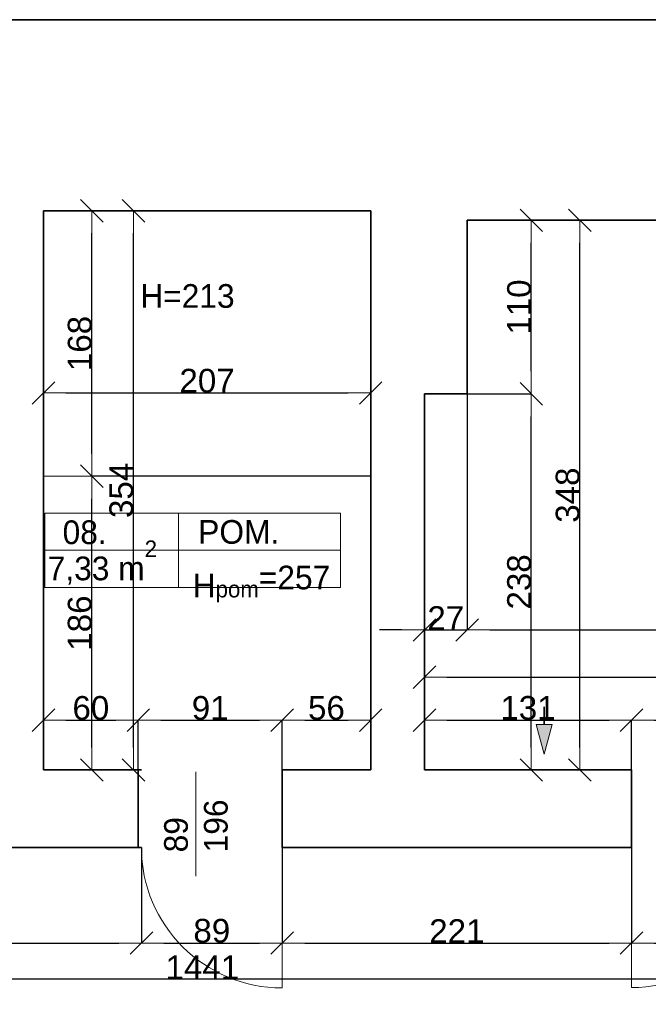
# Model space of a CAD drawing. Header units: metres. Extents: x 7506757 to 756746378, y 5735207 to 582114514.
# Tile 98 of 256: x 7697415 to 7701391, y 5803814 to 5810047. Entities that reach past the tile are written whole.
import ezdxf

# ---------------------------------------------------------------- set-up
doc = ezdxf.new("R2010")
doc.units = ezdxf.units.M
doc.header["$MEASUREMENT"] = 0
doc.header["$PDMODE"] = 2
doc.layers.get('0').update_dxf_attribs({"color": 250, "linetype": 'CONTINUOUS', "lineweight": 100, "plot": 0})
doc.layers.get('Defpoints').update_dxf_attribs({"linetype": 'CONTINUOUS'})
for name, color, linetype, lineweight in [('2D - Ogolne46', 7, 'CONTINUOUS', 18), ('7 - linia widok1', 7, 'CONTINUOUS', 13), ('ELEKTRYKA141', 7, 'CONTINUOUS', 0), ('M_OCIANA1', 7, 'CONTINUOUS', 13), ('M_OCIANA6', 5, 'CONTINUOUS', 35), ('M_OPISY141', 7, 'CONTINUOUS', 0), ('opis1', 7, 'CONTINUOUS', 13)]:
    doc.layers.add(name, color=color, linetype=linetype, lineweight=lineweight)
doc.layers.add('M_OCIANA', color=7, linetype='CONTINUOUS')
doc.layers.add('PWYMIAR', color=7, linetype='CONTINUOUS')
doc.styles.add('GENERATED_STYLE_1', font='arial.ttf')
doc.styles.add('GENERATED_STYLE_2', font='txt')
doc.dimstyles.new('GENERATED_STYLE__1', dxfattribs={"dimtxt": 150, "dimasz": 142.5, "dimexe": 0.18, "dimexo": 0, "dimgap": 0.09, "dimtad": 1, "dimdec": 0, "dimlfac": 0.1, "dimzin": 0, "dimdsep": 46, "dimtxsty": 'GENERATED_STYLE_1', "dimblk": 'ARROWHEAD_6', "dimblk1": 'ARROWHEAD_6', "dimblk2": 'ARROWHEAD_6', "dimcen": 0.09, "dimclrd": 251, "dimclre": 251, "dimclrt": 7, "dimazin": 0, "dimtfac": 1, "dimtdec": 4, "dimtmove": 0, "dimatfit": 3, "dimfxl": 0, "dimtolj": 1, "dimtzin": 0, "dimarcsym": 0})
doc.dimstyles.new('GENERATED_STYLE__2', dxfattribs={"dimtxt": 150, "dimasz": 142.5, "dimexe": 0.18, "dimexo": 0, "dimgap": 0.09, "dimtad": 1, "dimtih": 1, "dimtoh": 1, "dimdec": 0, "dimlfac": 0.1, "dimzin": 0, "dimdsep": 46, "dimtxsty": 'GENERATED_STYLE_1', "dimblk": 'ARROWHEAD_6', "dimblk1": 'ARROWHEAD_6', "dimblk2": 'ARROWHEAD_6', "dimcen": 0.09, "dimclrd": 251, "dimclre": 251, "dimclrt": 7, "dimazin": 0, "dimtfac": 1, "dimtdec": 4, "dimtmove": 0, "dimatfit": 3, "dimfxl": 0, "dimtolj": 1, "dimtzin": 0, "dimarcsym": 0})
doc.dimstyles.new('GENERATED_STYLE__3', dxfattribs={"dimtxt": 150, "dimasz": 142.5, "dimexe": 0.18, "dimexo": 0, "dimgap": 0.09, "dimtad": 1, "dimdec": 0, "dimlfac": 0.1, "dimzin": 0, "dimdsep": 46, "dimtxsty": 'GENERATED_STYLE_1', "dimblk": 'ARROWHEAD_6', "dimblk1": 'ARROWHEAD_6', "dimblk2": 'ARROWHEAD_6', "dimcen": 0.09, "dimclrd": 251, "dimclre": 251, "dimclrt": 7, "dimazin": 0, "dimtfac": 1, "dimtdec": 4, "dimtmove": 2, "dimatfit": 3, "dimfxl": 0, "dimtolj": 1, "dimtzin": 0, "dimarcsym": 0})
doc.dimstyles.new('GENERATED_STYLE__4', dxfattribs={"dimtxt": 150, "dimasz": 142.5, "dimexe": 0.18, "dimexo": 0, "dimgap": 0.09, "dimtad": 1, "dimtih": 1, "dimtoh": 1, "dimdec": 0, "dimlfac": 0.1, "dimzin": 0, "dimdsep": 46, "dimtxsty": 'GENERATED_STYLE_1', "dimblk": 'ARROWHEAD_6', "dimblk1": 'ARROWHEAD_6', "dimblk2": 'ARROWHEAD_6', "dimcen": 0.09, "dimclrd": 251, "dimclre": 251, "dimclrt": 7, "dimazin": 0, "dimtfac": 1, "dimtdec": 4, "dimtmove": 2, "dimatfit": 3, "dimfxl": 0, "dimtolj": 1, "dimtzin": 0, "dimarcsym": 0})

# ---------------------------------------------------------------- blocks, each defined once
blk = doc.blocks.new('Linia_22', base_point=(603552.2, 254718.8))
at = {"layer": 'M_OCIANA1', "linetype": 'Continuous'}
blk.add_hatch(color=256, dxfattribs=at).paths.add_polyline_path([(603552.2, 254419.2), (603502.2, 254605.8), (603602.2, 254605.8)], flags=0)
for p, q in [((603552.2, 254419.2), (603502.2, 254605.8)), ((603502.2, 254605.8), (603602.2, 254605.8)), ((603552.2, 254419.2), (603602.2, 254605.8))]:
    blk.add_line(p, q, dxfattribs=at)
at = {"layer": 'M_OCIANA6', "linetype": 'Continuous'}
blk.add_line((603552.2, 254718.8), (603552.2, 254605.8), dxfattribs=at)
blk = doc.blocks.new('ARROWHEAD_6')
at = {"color": 0, "linetype": 'Continuous', "lineweight": 0}
for p, q in [((-0.5, -0.5), (0.5, 0.5)), ((0, 0), (-1, 0))]:
    blk.add_line(p, q, dxfattribs=at)
blk = doc.blocks.new('*D5598')
at = {"layer": 'Defpoints', "color": 0, "linetype": 'Continuous', "transparency": 16777216}
for p in [(7699634.6, 5807684.4), (7697564.6, 5805297.5), (7699634.6, 5805297.5)]:
    blk.add_point(p, dxfattribs=at)
at = {"layer": 'PWYMIAR', "color": 251, "linetype": 'Continuous', "lineweight": -2, "transparency": 16777216}
for p, q in [((7697564.6, 5805297.5), (7697564.6, 5807684.6)), ((7697707.1, 5807684.4), (7699492.1, 5807684.4)), ((7699634.6, 5805297.5), (7699634.6, 5807684.6))]:
    blk.add_line(p, q, dxfattribs=at)
at = {"layer": 'PWYMIAR', "color": 251, "linetype": 'Continuous', "lineweight": -2, "transparency": 16777216, "xscale": 142.5, "yscale": 142.5, "zscale": 142.5, "rotation": 180}
blk.add_blockref('ARROWHEAD_6', (7697564.6, 5807684.4), dxfattribs=at)
at = {"layer": 'PWYMIAR', "color": 251, "linetype": 'Continuous', "lineweight": -2, "transparency": 16777216, "xscale": 142.5, "yscale": 142.5, "zscale": 142.5}
blk.add_blockref('ARROWHEAD_6', (7699634.6, 5807684.4), dxfattribs=at)
at = {"layer": 'PWYMIAR', "color": 7, "linetype": 'Continuous', "lineweight": 13, "transparency": 16777216, "insert": (7698599.6, 5807761.1), "char_height": 150, "attachment_point": 5, "style": 'GENERATED_STYLE_1'}
blk.add_mtext('\\A1;207', dxfattribs=at)
blk = doc.blocks.new('*D5599')
at = {"layer": 'Defpoints', "color": 0, "linetype": 'Continuous', "transparency": 16777216}
for p in [(7697871.3, 5807157.5), (7699634.6, 5807157.5), (7697564.6, 5805297.5)]:
    blk.add_point(p, dxfattribs=at)
at = {"layer": 'PWYMIAR', "color": 251, "linetype": 'Continuous', "lineweight": -2, "transparency": 16777216}
for p, q in [((7699634.6, 5807157.5), (7697871.2, 5807157.5)), ((7697871.3, 5805440), (7697871.3, 5807015)), ((7697564.6, 5805297.5), (7697871.5, 5805297.5))]:
    blk.add_line(p, q, dxfattribs=at)
at = {"layer": 'PWYMIAR', "color": 251, "linetype": 'Continuous', "lineweight": -2, "transparency": 16777216, "xscale": 142.5, "yscale": 142.5, "zscale": 142.5}
for p, rotation in [((7697871.3, 5807157.5), 90), ((7697871.3, 5805297.5), 270)]:
    blk.add_blockref('ARROWHEAD_6', p, dxfattribs=dict(at, rotation=rotation))
at = {"layer": 'PWYMIAR', "color": 7, "linetype": 'Continuous', "lineweight": 13, "transparency": 16777216, "insert": (7697794.7, 5806227.5), "char_height": 150, "attachment_point": 5, "rotation": 90, "style": 'GENERATED_STYLE_1'}
blk.add_mtext('\\A1;186', dxfattribs=at)
blk = doc.blocks.new('*D5600')
at = {"layer": 'Defpoints', "color": 0, "linetype": 'Continuous', "transparency": 16777216}
for p in [(7697564.6, 5808837.5), (7697871.3, 5808837.5), (7699634.6, 5807157.5)]:
    blk.add_point(p, dxfattribs=at)
at = {"layer": 'PWYMIAR', "color": 251, "linetype": 'Continuous', "lineweight": -2, "transparency": 16777216}
for p, q in [((7697564.6, 5808837.5), (7697871.5, 5808837.5)), ((7697871.3, 5807300), (7697871.3, 5808695)), ((7699634.6, 5807157.5), (7697871.2, 5807157.5))]:
    blk.add_line(p, q, dxfattribs=at)
at = {"layer": 'PWYMIAR', "color": 251, "linetype": 'Continuous', "lineweight": -2, "transparency": 16777216, "xscale": 142.5, "yscale": 142.5, "zscale": 142.5}
for p, rotation in [((7697871.3, 5808837.5), 90), ((7697871.3, 5807157.5), 270)]:
    blk.add_blockref('ARROWHEAD_6', p, dxfattribs=dict(at, rotation=rotation))
at = {"layer": 'PWYMIAR', "color": 7, "linetype": 'Continuous', "lineweight": 13, "transparency": 16777216, "insert": (7697794.7, 5807997.5), "char_height": 150, "attachment_point": 5, "rotation": 90, "style": 'GENERATED_STYLE_1'}
blk.add_mtext('\\A1;168', dxfattribs=at)
blk = doc.blocks.new('*D5601')
at = {"layer": 'Defpoints', "color": 0, "linetype": 'Continuous', "transparency": 16777216}
for p in [(7698164.6, 5805612.9), (7697564.6, 5805297.5), (7698164.6, 5805297.5)]:
    blk.add_point(p, dxfattribs=at)
at = {"layer": 'PWYMIAR', "color": 251, "linetype": 'Continuous', "lineweight": -2, "transparency": 16777216}
for p, q in [((7697564.6, 5805297.5), (7697564.6, 5805613)), ((7697707.1, 5805612.9), (7698022.1, 5805612.9)), ((7698164.6, 5805297.5), (7698164.6, 5805613))]:
    blk.add_line(p, q, dxfattribs=at)
at = {"layer": 'PWYMIAR', "color": 251, "linetype": 'Continuous', "lineweight": -2, "transparency": 16777216, "xscale": 142.5, "yscale": 142.5, "zscale": 142.5, "rotation": 180}
blk.add_blockref('ARROWHEAD_6', (7697564.6, 5805612.9), dxfattribs=at)
at = {"layer": 'PWYMIAR', "color": 251, "linetype": 'Continuous', "lineweight": -2, "transparency": 16777216, "xscale": 142.5, "yscale": 142.5, "zscale": 142.5}
blk.add_blockref('ARROWHEAD_6', (7698164.6, 5805612.9), dxfattribs=at)
at = {"layer": 'PWYMIAR', "color": 7, "linetype": 'Continuous', "lineweight": 13, "transparency": 16777216, "insert": (7697864.6, 5805689.5), "char_height": 150, "attachment_point": 5, "style": 'GENERATED_STYLE_1'}
blk.add_mtext('\\A1;60', dxfattribs=at)
blk = doc.blocks.new('*D5602')
at = {"layer": 'Defpoints', "color": 0, "linetype": 'Continuous', "transparency": 16777216}
for p in [(7699074.6, 5805612.9), (7698164.6, 5805297.5), (7699074.6, 5805297.5)]:
    blk.add_point(p, dxfattribs=at)
at = {"layer": 'PWYMIAR', "color": 251, "linetype": 'Continuous', "lineweight": -2, "transparency": 16777216}
for p, q in [((7698164.6, 5805297.5), (7698164.6, 5805613)), ((7698307.1, 5805612.9), (7698932.1, 5805612.9)), ((7699074.6, 5805297.5), (7699074.6, 5805613))]:
    blk.add_line(p, q, dxfattribs=at)
at = {"layer": 'PWYMIAR', "color": 251, "linetype": 'Continuous', "lineweight": -2, "transparency": 16777216, "xscale": 142.5, "yscale": 142.5, "zscale": 142.5, "rotation": 180}
blk.add_blockref('ARROWHEAD_6', (7698164.6, 5805612.9), dxfattribs=at)
at = {"layer": 'PWYMIAR', "color": 251, "linetype": 'Continuous', "lineweight": -2, "transparency": 16777216, "xscale": 142.5, "yscale": 142.5, "zscale": 142.5}
blk.add_blockref('ARROWHEAD_6', (7699074.6, 5805612.9), dxfattribs=at)
at = {"layer": 'PWYMIAR', "color": 7, "linetype": 'Continuous', "lineweight": 13, "transparency": 16777216, "insert": (7698619.6, 5805689.5), "char_height": 150, "attachment_point": 5, "style": 'GENERATED_STYLE_1'}
blk.add_mtext('\\A1;91', dxfattribs=at)
blk = doc.blocks.new('*D5603')
at = {"layer": 'Defpoints', "color": 0, "linetype": 'Continuous', "transparency": 16777216}
for p in [(7699634.6, 5805612.9), (7699074.6, 5805297.5), (7699634.6, 5805297.5)]:
    blk.add_point(p, dxfattribs=at)
at = {"layer": 'PWYMIAR', "color": 251, "linetype": 'Continuous', "lineweight": -2, "transparency": 16777216}
for p, q in [((7699074.6, 5805297.5), (7699074.6, 5805613)), ((7699217.1, 5805612.9), (7699492.1, 5805612.9)), ((7699634.6, 5805297.5), (7699634.6, 5805613))]:
    blk.add_line(p, q, dxfattribs=at)
at = {"layer": 'PWYMIAR', "color": 251, "linetype": 'Continuous', "lineweight": -2, "transparency": 16777216, "xscale": 142.5, "yscale": 142.5, "zscale": 142.5, "rotation": 180}
blk.add_blockref('ARROWHEAD_6', (7699074.6, 5805612.9), dxfattribs=at)
at = {"layer": 'PWYMIAR', "color": 251, "linetype": 'Continuous', "lineweight": -2, "transparency": 16777216, "xscale": 142.5, "yscale": 142.5, "zscale": 142.5}
blk.add_blockref('ARROWHEAD_6', (7699634.6, 5805612.9), dxfattribs=at)
at = {"layer": 'PWYMIAR', "color": 7, "linetype": 'Continuous', "lineweight": 13, "transparency": 16777216, "insert": (7699354.6, 5805689.5), "char_height": 150, "attachment_point": 5, "style": 'GENERATED_STYLE_1'}
blk.add_mtext('\\A1;56', dxfattribs=at)
blk = doc.blocks.new('*D5604')
at = {"layer": 'Defpoints', "color": 0, "linetype": 'Continuous', "transparency": 16777216}
for p in [(7701284.5, 5805612.9), (7699974.7, 5805297.5), (7701284.5, 5805297.5)]:
    blk.add_point(p, dxfattribs=at)
at = {"layer": 'PWYMIAR', "color": 251, "linetype": 'Continuous', "lineweight": -2, "transparency": 16777216}
for p, q in [((7699974.7, 5805297.5), (7699974.7, 5805613)), ((7700117.2, 5805612.9), (7701142, 5805612.9)), ((7701284.5, 5805297.5), (7701284.5, 5805613))]:
    blk.add_line(p, q, dxfattribs=at)
at = {"layer": 'PWYMIAR', "color": 251, "linetype": 'Continuous', "lineweight": -2, "transparency": 16777216, "xscale": 142.5, "yscale": 142.5, "zscale": 142.5, "rotation": 180}
blk.add_blockref('ARROWHEAD_6', (7699974.7, 5805612.9), dxfattribs=at)
at = {"layer": 'PWYMIAR', "color": 251, "linetype": 'Continuous', "lineweight": -2, "transparency": 16777216, "xscale": 142.5, "yscale": 142.5, "zscale": 142.5}
blk.add_blockref('ARROWHEAD_6', (7701284.5, 5805612.9), dxfattribs=at)
at = {"layer": 'PWYMIAR', "color": 7, "linetype": 'Continuous', "lineweight": 13, "transparency": 16777216, "insert": (7700629.6, 5805689.6), "char_height": 150, "attachment_point": 5, "style": 'GENERATED_STYLE_1'}
blk.add_mtext('\\A1;131', dxfattribs=at)
blk = doc.blocks.new('*D5605')
at = {"layer": 'Defpoints', "color": 0, "linetype": 'Continuous', "transparency": 16777216}
for p in [(7702174.5, 5805612.9), (7701284.5, 5805297.5), (7702174.5, 5805297.5)]:
    blk.add_point(p, dxfattribs=at)
at = {"layer": 'PWYMIAR', "color": 251, "linetype": 'Continuous', "lineweight": -2, "transparency": 16777216}
for p, q in [((7701284.5, 5805297.5), (7701284.5, 5805613)), ((7701427, 5805612.9), (7702032, 5805612.9)), ((7702174.5, 5805297.5), (7702174.5, 5805613))]:
    blk.add_line(p, q, dxfattribs=at)
at = {"layer": 'PWYMIAR', "color": 251, "linetype": 'Continuous', "lineweight": -2, "transparency": 16777216, "xscale": 142.5, "yscale": 142.5, "zscale": 142.5, "rotation": 180}
blk.add_blockref('ARROWHEAD_6', (7701284.5, 5805612.9), dxfattribs=at)
at = {"layer": 'PWYMIAR', "color": 251, "linetype": 'Continuous', "lineweight": -2, "transparency": 16777216, "xscale": 142.5, "yscale": 142.5, "zscale": 142.5}
blk.add_blockref('ARROWHEAD_6', (7702174.5, 5805612.9), dxfattribs=at)
at = {"layer": 'PWYMIAR', "color": 7, "linetype": 'Continuous', "lineweight": 13, "transparency": 16777216, "insert": (7701729.5, 5805689.5), "char_height": 150, "attachment_point": 5, "style": 'GENERATED_STYLE_1'}
blk.add_mtext('\\A1;89', dxfattribs=at)
blk = doc.blocks.new('*D5607')
at = {"layer": 'Defpoints', "color": 0, "linetype": 'Continuous', "transparency": 16777216}
for p in [(7700244.7, 5808777.5), (7699974.7, 5807678.8), (7700244.7, 5806183.9)]:
    blk.add_point(p, dxfattribs=at)
at = {"layer": 'PWYMIAR', "color": 251, "linetype": 'Continuous', "lineweight": -2, "transparency": 16777216}
for p, q in [((7700244.7, 5808777.5), (7700244.7, 5806183.7)), ((7699974.7, 5807678.8), (7699974.7, 5806183.7)), ((7699832.2, 5806183.9), (7699689.7, 5806183.9)), ((7699974.7, 5806183.9), (7700244.7, 5806183.9)), ((7700387.2, 5806183.9), (7700529.7, 5806183.9))]:
    blk.add_line(p, q, dxfattribs=at)
at = {"layer": 'PWYMIAR', "color": 251, "linetype": 'Continuous', "lineweight": -2, "transparency": 16777216, "xscale": 142.5, "yscale": 142.5, "zscale": 142.5}
blk.add_blockref('ARROWHEAD_6', (7699974.7, 5806183.9), dxfattribs=at)
at = {"layer": 'PWYMIAR', "color": 251, "linetype": 'Continuous', "lineweight": -2, "transparency": 16777216, "xscale": 142.5, "yscale": 142.5, "zscale": 142.5, "rotation": 180}
blk.add_blockref('ARROWHEAD_6', (7700244.7, 5806183.9), dxfattribs=at)
at = {"layer": 'PWYMIAR', "color": 7, "linetype": 'Continuous', "lineweight": 13, "transparency": 16777216, "insert": (7700109.7, 5806259.3), "char_height": 150, "attachment_point": 5, "style": 'GENERATED_STYLE_1'}
blk.add_mtext('\\A1;27', dxfattribs=at)
blk = doc.blocks.new('*D5608')
at = {"layer": 'Defpoints', "color": 0, "linetype": 'Continuous', "transparency": 16777216}
for p in [(7700244.7, 5808777.5), (7705194.7, 5807377.5), (7705194.7, 5806183.9)]:
    blk.add_point(p, dxfattribs=at)
at = {"layer": 'PWYMIAR', "color": 251, "linetype": 'Continuous', "lineweight": -2, "transparency": 16777216}
for p, q in [((7700244.7, 5808777.5), (7700244.7, 5806183.7)), ((7705194.7, 5807377.5), (7705194.7, 5806183.7)), ((7700387.2, 5806183.9), (7705052.2, 5806183.9))]:
    blk.add_line(p, q, dxfattribs=at)
at = {"layer": 'PWYMIAR', "color": 251, "linetype": 'Continuous', "lineweight": -2, "transparency": 16777216, "xscale": 142.5, "yscale": 142.5, "zscale": 142.5, "rotation": 180}
blk.add_blockref('ARROWHEAD_6', (7700244.7, 5806183.9), dxfattribs=at)
at = {"layer": 'PWYMIAR', "color": 251, "linetype": 'Continuous', "lineweight": -2, "transparency": 16777216, "xscale": 142.5, "yscale": 142.5, "zscale": 142.5}
blk.add_blockref('ARROWHEAD_6', (7705194.7, 5806183.9), dxfattribs=at)
at = {"layer": 'PWYMIAR', "color": 7, "linetype": 'Continuous', "lineweight": 13, "transparency": 16777216, "insert": (7702719.7, 5806260.6), "char_height": 150, "attachment_point": 5, "style": 'GENERATED_STYLE_1'}
blk.add_mtext('\\A1;495', dxfattribs=at)
blk = doc.blocks.new('*D5610')
at = {"layer": 'Defpoints', "color": 0, "linetype": 'Continuous', "transparency": 16777216}
for p in [(7705814.7, 5805885), (7699974.7, 5805297.5), (7705814.7, 5805297.5)]:
    blk.add_point(p, dxfattribs=at)
at = {"layer": 'PWYMIAR', "color": 251, "linetype": 'Continuous', "lineweight": -2, "transparency": 16777216}
for p, q in [((7699974.7, 5805297.5), (7699974.7, 5805885.2)), ((7700117.2, 5805885), (7705672.2, 5805885)), ((7705814.7, 5805297.5), (7705814.7, 5805885.2))]:
    blk.add_line(p, q, dxfattribs=at)
at = {"layer": 'PWYMIAR', "color": 251, "linetype": 'Continuous', "lineweight": -2, "transparency": 16777216, "xscale": 142.5, "yscale": 142.5, "zscale": 142.5, "rotation": 180}
blk.add_blockref('ARROWHEAD_6', (7699974.7, 5805885), dxfattribs=at)
at = {"layer": 'PWYMIAR', "color": 251, "linetype": 'Continuous', "lineweight": -2, "transparency": 16777216, "xscale": 142.5, "yscale": 142.5, "zscale": 142.5}
blk.add_blockref('ARROWHEAD_6', (7705814.7, 5805885), dxfattribs=at)
at = {"layer": 'PWYMIAR', "color": 7, "linetype": 'Continuous', "lineweight": 13, "transparency": 16777216, "insert": (7702894.7, 5805961.6), "char_height": 150, "attachment_point": 5, "style": 'GENERATED_STYLE_1'}
blk.add_mtext('\\A1;584', dxfattribs=at)
blk = doc.blocks.new('*D5611')
at = {"layer": 'Defpoints', "color": 0, "linetype": 'Continuous', "transparency": 16777216}
for p in [(7699974.7, 5807678.8), (7700650.5, 5807678.8), (7699974.7, 5805297.5)]:
    blk.add_point(p, dxfattribs=at)
at = {"layer": 'PWYMIAR', "color": 251, "linetype": 'Continuous', "lineweight": -2, "transparency": 16777216}
for p, q in [((7699974.7, 5807678.8), (7700650.7, 5807678.8)), ((7700650.5, 5805440), (7700650.5, 5807536.3)), ((7699974.7, 5805297.5), (7700650.7, 5805297.5))]:
    blk.add_line(p, q, dxfattribs=at)
at = {"layer": 'PWYMIAR', "color": 251, "linetype": 'Continuous', "lineweight": -2, "transparency": 16777216, "xscale": 142.5, "yscale": 142.5, "zscale": 142.5}
for p, rotation in [((7700650.5, 5807678.8), 90), ((7700650.5, 5805297.5), 270)]:
    blk.add_blockref('ARROWHEAD_6', p, dxfattribs=dict(at, rotation=rotation))
at = {"layer": 'PWYMIAR', "color": 7, "linetype": 'Continuous', "lineweight": 13, "transparency": 16777216, "insert": (7700573.8, 5806488.2), "char_height": 150, "attachment_point": 5, "rotation": 90, "style": 'GENERATED_STYLE_1'}
blk.add_mtext('\\A1;238', dxfattribs=at)
blk = doc.blocks.new('*D5612')
at = {"layer": 'Defpoints', "color": 0, "linetype": 'Continuous', "transparency": 16777216}
for p in [(7700244.7, 5808777.5), (7700650.5, 5808777.5), (7699974.7, 5807678.8)]:
    blk.add_point(p, dxfattribs=at)
at = {"layer": 'PWYMIAR', "color": 251, "linetype": 'Continuous', "lineweight": -2, "transparency": 16777216}
for p, q in [((7700244.7, 5808777.5), (7700650.7, 5808777.5)), ((7700650.5, 5807821.3), (7700650.5, 5808635)), ((7699974.7, 5807678.8), (7700650.7, 5807678.8))]:
    blk.add_line(p, q, dxfattribs=at)
at = {"layer": 'PWYMIAR', "color": 251, "linetype": 'Continuous', "lineweight": -2, "transparency": 16777216, "xscale": 142.5, "yscale": 142.5, "zscale": 142.5}
for p, rotation in [((7700650.5, 5808777.5), 90), ((7700650.5, 5807678.8), 270)]:
    blk.add_blockref('ARROWHEAD_6', p, dxfattribs=dict(at, rotation=rotation))
at = {"layer": 'PWYMIAR', "color": 7, "linetype": 'Continuous', "lineweight": 13, "transparency": 16777216, "insert": (7700573.9, 5808228.2), "char_height": 150, "attachment_point": 5, "rotation": 90, "style": 'GENERATED_STYLE_1'}
blk.add_mtext('\\A1;110', dxfattribs=at)
blk = doc.blocks.new('*D5613')
at = {"layer": 'Defpoints', "color": 0, "linetype": 'Continuous', "transparency": 16777216}
for p in [(7700244.7, 5808777.5), (7700957.8, 5808777.5), (7701284.5, 5805297.5)]:
    blk.add_point(p, dxfattribs=at)
at = {"layer": 'PWYMIAR', "color": 251, "linetype": 'Continuous', "lineweight": -2, "transparency": 16777216}
for p, q in [((7700244.7, 5808777.5), (7700957.9, 5808777.5)), ((7700957.8, 5805440), (7700957.8, 5808635)), ((7701284.5, 5805297.5), (7700957.6, 5805297.5))]:
    blk.add_line(p, q, dxfattribs=at)
at = {"layer": 'PWYMIAR', "color": 251, "linetype": 'Continuous', "lineweight": -2, "transparency": 16777216, "xscale": 142.5, "yscale": 142.5, "zscale": 142.5}
for p, rotation in [((7700957.8, 5808777.5), 90), ((7700957.8, 5805297.5), 270)]:
    blk.add_blockref('ARROWHEAD_6', p, dxfattribs=dict(at, rotation=rotation))
at = {"layer": 'PWYMIAR', "color": 7, "linetype": 'Continuous', "lineweight": 13, "transparency": 16777216, "insert": (7700881, 5807037.5), "char_height": 150, "attachment_point": 5, "rotation": 90, "style": 'GENERATED_STYLE_1'}
blk.add_mtext('\\A1;348', dxfattribs=at)
blk = doc.blocks.new('*D5683')
at = {"layer": 'Defpoints', "color": 0, "linetype": 'Continuous', "transparency": 16777216}
for p in [(7698134.5, 5808837.5), (7699634.6, 5808837.5), (7698164.6, 5805297.5)]:
    blk.add_point(p, dxfattribs=at)
at = {"layer": 'PWYMIAR', "color": 251, "linetype": 'Continuous', "lineweight": -2, "transparency": 16777216}
for p, q in [((7699634.6, 5808837.5), (7698134.3, 5808837.5)), ((7698134.5, 5805440), (7698134.5, 5808695)), ((7698164.6, 5805297.5), (7698134.3, 5805297.5))]:
    blk.add_line(p, q, dxfattribs=at)
at = {"layer": 'PWYMIAR', "color": 251, "linetype": 'Continuous', "lineweight": -2, "transparency": 16777216, "xscale": 142.5, "yscale": 142.5, "zscale": 142.5}
for p, rotation in [((7698134.5, 5808837.5), 90), ((7698134.5, 5805297.5), 270)]:
    blk.add_blockref('ARROWHEAD_6', p, dxfattribs=dict(at, rotation=rotation))
at = {"layer": 'PWYMIAR', "color": 7, "linetype": 'Continuous', "lineweight": 13, "transparency": 16777216, "insert": (7698057.7, 5807067.5), "char_height": 150, "attachment_point": 5, "rotation": 90, "style": 'GENERATED_STYLE_1'}
blk.add_mtext('\\A1;354', dxfattribs=at)
blk = doc.blocks.new('*D5699')
at = {"layer": 'Defpoints', "color": 0, "linetype": 'Continuous', "transparency": 16777216}
for p in [(7696154.6, 5805297.5), (7698184.6, 5804807.5), (7698184.6, 5804202.1)]:
    blk.add_point(p, dxfattribs=at)
at = {"layer": 'PWYMIAR', "color": 251, "linetype": 'Continuous', "lineweight": -2, "transparency": 16777216}
for p, q in [((7696154.6, 5805297.5), (7696154.6, 5804201.9)), ((7698184.6, 5804807.5), (7698184.6, 5804201.9)), ((7696297.1, 5804202.1), (7698042.1, 5804202.1))]:
    blk.add_line(p, q, dxfattribs=at)
at = {"layer": 'PWYMIAR', "color": 251, "linetype": 'Continuous', "lineweight": -2, "transparency": 16777216, "xscale": 142.5, "yscale": 142.5, "zscale": 142.5, "rotation": 180}
blk.add_blockref('ARROWHEAD_6', (7696154.6, 5804202.1), dxfattribs=at)
at = {"layer": 'PWYMIAR', "color": 251, "linetype": 'Continuous', "lineweight": -2, "transparency": 16777216, "xscale": 142.5, "yscale": 142.5, "zscale": 142.5}
blk.add_blockref('ARROWHEAD_6', (7698184.6, 5804202.1), dxfattribs=at)
at = {"layer": 'PWYMIAR', "color": 7, "linetype": 'Continuous', "lineweight": 13, "transparency": 16777216, "insert": (7697169.6, 5804278.8), "char_height": 150, "attachment_point": 5, "style": 'GENERATED_STYLE_1'}
blk.add_mtext('\\A1;203', dxfattribs=at)
blk = doc.blocks.new('*D5700')
at = {"layer": 'Defpoints', "color": 0, "linetype": 'Continuous', "transparency": 16777216}
for p in [(7698184.6, 5804807.5), (7699074.6, 5804807.5), (7699074.6, 5804202.1)]:
    blk.add_point(p, dxfattribs=at)
at = {"layer": 'PWYMIAR', "color": 251, "linetype": 'Continuous', "lineweight": -2, "transparency": 16777216}
for p, q in [((7698184.6, 5804807.5), (7698184.6, 5804201.9)), ((7699074.6, 5804807.5), (7699074.6, 5804201.9)), ((7698327.1, 5804202.1), (7698932.1, 5804202.1))]:
    blk.add_line(p, q, dxfattribs=at)
at = {"layer": 'PWYMIAR', "color": 251, "linetype": 'Continuous', "lineweight": -2, "transparency": 16777216, "xscale": 142.5, "yscale": 142.5, "zscale": 142.5, "rotation": 180}
blk.add_blockref('ARROWHEAD_6', (7698184.6, 5804202.1), dxfattribs=at)
at = {"layer": 'PWYMIAR', "color": 251, "linetype": 'Continuous', "lineweight": -2, "transparency": 16777216, "xscale": 142.5, "yscale": 142.5, "zscale": 142.5}
blk.add_blockref('ARROWHEAD_6', (7699074.6, 5804202.1), dxfattribs=at)
at = {"layer": 'PWYMIAR', "color": 7, "linetype": 'Continuous', "lineweight": 13, "transparency": 16777216, "insert": (7698629.6, 5804278.7), "char_height": 150, "attachment_point": 5, "style": 'GENERATED_STYLE_1'}
blk.add_mtext('\\A1;89', dxfattribs=at)
blk = doc.blocks.new('*D5701')
at = {"layer": 'Defpoints', "color": 0, "linetype": 'Continuous', "transparency": 16777216}
for p in [(7701284.5, 5805297.5), (7699074.6, 5804807.5), (7701284.5, 5804202.1)]:
    blk.add_point(p, dxfattribs=at)
at = {"layer": 'PWYMIAR', "color": 251, "linetype": 'Continuous', "lineweight": -2, "transparency": 16777216}
for p, q in [((7701284.5, 5805297.5), (7701284.5, 5804201.9)), ((7699074.6, 5804807.5), (7699074.6, 5804201.9)), ((7699217.1, 5804202.1), (7701142, 5804202.1))]:
    blk.add_line(p, q, dxfattribs=at)
at = {"layer": 'PWYMIAR', "color": 251, "linetype": 'Continuous', "lineweight": -2, "transparency": 16777216, "xscale": 142.5, "yscale": 142.5, "zscale": 142.5, "rotation": 180}
blk.add_blockref('ARROWHEAD_6', (7699074.6, 5804202.1), dxfattribs=at)
at = {"layer": 'PWYMIAR', "color": 251, "linetype": 'Continuous', "lineweight": -2, "transparency": 16777216, "xscale": 142.5, "yscale": 142.5, "zscale": 142.5}
blk.add_blockref('ARROWHEAD_6', (7701284.5, 5804202.1), dxfattribs=at)
at = {"layer": 'PWYMIAR', "color": 7, "linetype": 'Continuous', "lineweight": 13, "transparency": 16777216, "insert": (7700179.6, 5804277.5), "char_height": 150, "attachment_point": 5, "style": 'GENERATED_STYLE_1'}
blk.add_mtext('\\A1;221', dxfattribs=at)
blk = doc.blocks.new('*D5702')
at = {"layer": 'Defpoints', "color": 0, "linetype": 'Continuous', "transparency": 16777216}
for p in [(7701284.5, 5805297.5), (7702174.5, 5805297.5), (7702174.5, 5804202.1)]:
    blk.add_point(p, dxfattribs=at)
at = {"layer": 'PWYMIAR', "color": 251, "linetype": 'Continuous', "lineweight": -2, "transparency": 16777216}
for p, q in [((7701284.5, 5805297.5), (7701284.5, 5804201.9)), ((7702174.5, 5805297.5), (7702174.5, 5804201.9)), ((7701427, 5804202.1), (7702032, 5804202.1))]:
    blk.add_line(p, q, dxfattribs=at)
at = {"layer": 'PWYMIAR', "color": 251, "linetype": 'Continuous', "lineweight": -2, "transparency": 16777216, "xscale": 142.5, "yscale": 142.5, "zscale": 142.5, "rotation": 180}
blk.add_blockref('ARROWHEAD_6', (7701284.5, 5804202.1), dxfattribs=at)
at = {"layer": 'PWYMIAR', "color": 251, "linetype": 'Continuous', "lineweight": -2, "transparency": 16777216, "xscale": 142.5, "yscale": 142.5, "zscale": 142.5}
blk.add_blockref('ARROWHEAD_6', (7702174.5, 5804202.1), dxfattribs=at)
at = {"layer": 'PWYMIAR', "color": 7, "linetype": 'Continuous', "lineweight": 13, "transparency": 16777216, "insert": (7701729.5, 5804278.7), "char_height": 150, "attachment_point": 5, "style": 'GENERATED_STYLE_1'}
blk.add_mtext('\\A1;89', dxfattribs=at)
blk = doc.blocks.new('*D5704')
at = {"layer": 'Defpoints', "color": 0, "linetype": 'Continuous', "transparency": 16777216}
for p in [(7691365, 5803974.5), (7705774.7, 5802247.5), (7691364.6, 5802186.9)]:
    blk.add_point(p, dxfattribs=at)
at = {"layer": 'PWYMIAR', "color": 251, "linetype": 'Continuous', "lineweight": -2, "transparency": 16777216}
for p, q in [((7691364.6, 5802186.9), (7691365, 5803974.7)), ((7705632.5, 5803971.6), (7691507.5, 5803974.5)), ((7705774.7, 5802247.5), (7705775, 5803971.7))]:
    blk.add_line(p, q, dxfattribs=at)
at = {"layer": 'PWYMIAR', "color": 251, "linetype": 'Continuous', "lineweight": -2, "transparency": 16777216, "xscale": 142.5, "yscale": 142.5, "zscale": 142.5}
for p, rotation in [((7691365, 5803974.5), 179.9882798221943), ((7705775, 5803971.6), 359.9882798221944)]:
    blk.add_blockref('ARROWHEAD_6', p, dxfattribs=dict(at, rotation=rotation))
at = {"layer": 'PWYMIAR', "color": 7, "linetype": 'Continuous', "lineweight": 13, "transparency": 16777216, "insert": (7698570, 5804048.4), "char_height": 150, "attachment_point": 5, "rotation": 359.98828, "style": 'GENERATED_STYLE_1'}
blk.add_mtext('\\A1;1441', dxfattribs=at)

msp = doc.modelspace()

# ---------------------------------------------------------------- linework, layer by layer
at = {"layer": '7 - linia widok1', "linetype": 'Continuous'}
msp.add_line((7698528.8, 5804624.4), (7698528.8, 5805286), dxfattribs=at)
at = {"layer": 'ELEKTRYKA141'}
msp.add_line((7697564.6, 5807157.5), (7699634.6, 5807157.5), dxfattribs=at)
at = {"layer": 'ELEKTRYKA141', "linetype": 'Continuous'}
for p, q in [((7699074.6, 5804807.5), (7699074.6, 5803917.5)), ((7701284.5, 5804810), (7701284.5, 5803920))]:
    msp.add_line(p, q, dxfattribs=at)
for centre, start, end in [((7699074.6, 5804807.5), 180, 270), ((7701284.5, 5804810), 270, 0)]:
    msp.add_arc(centre, 890, start, end, dxfattribs=at)
at = {"layer": 'M_OCIANA6'}
msp.add_line((7706314.6, 5810047.5), (7690644.6, 5810047.5), dxfattribs=at)
at = {"layer": 'M_OCIANA6', "linetype": 'Continuous'}
for p, q in [((7697564.6, 5805297.5), (7697564.6, 5808837.5)), ((7697564.6, 5808837.5), (7699634.6, 5808837.5)), ((7699634.6, 5808837.5), (7699634.6, 5805297.5)), ((7700244.7, 5807678.8), (7700244.7, 5808777.5)), ((7705194.7, 5808777.5), (7700244.7, 5808777.5)), ((7699974.7, 5805297.5), (7699974.7, 5807678.8)), ((7700244.7, 5807678.8), (7699974.7, 5807678.8)), ((7698184.6, 5805297.5), (7697564.6, 5805297.5)), ((7698164.6, 5805297.5), (7698164.6, 5804807.5)), ((7699074.6, 5805297.5), (7699074.6, 5804807.5)), ((7699634.6, 5805297.5), (7699074.6, 5805297.5)), ((7701284.5, 5805297.5), (7699974.7, 5805297.5)), ((7701284.5, 5804807.5), (7701284.5, 5805297.5)), ((7696154.6, 5804807.5), (7698184.6, 5804807.5)), ((7699074.6, 5804807.5), (7701284.5, 5804807.5))]:
    msp.add_line(p, q, dxfattribs=at)
at = {"layer": 'M_OPISY141', "linetype": 'Continuous'}
for p, q in [((7697573.5, 5806923.9), (7699444.5, 5806923.9)), ((7697573.5, 5806452.8), (7697573.5, 5806923.9)), ((7698418.1, 5806923.9), (7698418.1, 5806452.8)), ((7699444.5, 5806923.9), (7699444.5, 5806452.8)), ((7697573.5, 5806688.3), (7699444.5, 5806688.3)), ((7699444.5, 5806452.8), (7697573.5, 5806452.8))]:
    msp.add_line(p, q, dxfattribs=at)

# ---------------------------------------------------------------- block references
at = {"layer": 'M_OCIANA', "color": 5, "linetype": 'Continuous', "lineweight": 35}
msp.add_blockref('Linia_22', (7700732.1, 5805697.9), dxfattribs=at)

# ---------------------------------------------------------------- texts
at = {"layer": '2D - Ogolne46', "linetype": 'Continuous', "insert": (7697591.7, 5806470.7), "char_height": 150, "attachment_point": 7, "style": 'GENERATED_STYLE_2'}
msp.add_mtext('{7,33 m\\A1{\\H0.7x;\\S2^  ;}}', dxfattribs=at)
at = {"layer": 'opis1', "linetype": 'Continuous', "char_height": 150, "attachment_point": 1, "style": 'GENERATED_STYLE_2'}
for s, insert in [('{H=213}', (7698177.3, 5808373.4)), ('{08.}', (7697686, 5806877.6)), ('{POM.}', (7698543.7, 5806879.7)), ('{H\\A1{\\H0.7x;\\S ^ pom;}=257}', (7698509, 5806642.1))]:
    msp.add_mtext(s, dxfattribs=dict(at, insert=insert))
at = {"layer": 'opis1', "linetype": 'Continuous', "insert": (7698328, 5804776.1), "char_height": 150, "width": 513.924, "attachment_point": 1, "rotation": 90, "line_spacing_factor": 1.007581, "style": 'GENERATED_STYLE_2'}
msp.add_mtext('{89\\P196}', dxfattribs=at)

# ---------------------------------------------------------------- dimensions: what is measured, and where the dimension line sits
at = {"layer": 'PWYMIAR', "color": 251, "linetype": 'Continuous', "lineweight": 13}
for base, p1, p2, angle, dimstyle, picture, middle in [((7697871.3, 5808837.5), (7699634.6, 5807157.5), (7697564.6, 5808837.5), 90, 'GENERATED_STYLE__1', '*D5600', (7697794.7, 5807997.5)), ((7698134.5, 5808837.5), (7698164.6, 5805297.5), (7699634.6, 5808837.5), 90, 'GENERATED_STYLE__3', '*D5683', (7698057.7, 5807067.5)), ((7700650.5, 5808777.5), (7699974.7, 5807678.8), (7700244.7, 5808777.5), 90, 'GENERATED_STYLE__1', '*D5612', (7700573.9, 5808228.2)), ((7700957.8, 5808777.5), (7701284.5, 5805297.5), (7700244.7, 5808777.5), 90, 'GENERATED_STYLE__1', '*D5613', (7700881, 5807037.5)), ((7700650.5, 5807678.8), (7699974.7, 5805297.5), (7699974.7, 5807678.8), 90, 'GENERATED_STYLE__1', '*D5611', (7700573.8, 5806488.2)), ((7697871.3, 5807157.5), (7697564.6, 5805297.5), (7699634.6, 5807157.5), 90, 'GENERATED_STYLE__1', '*D5599', (7697794.7, 5806227.5)), ((7691365, 5803974.5), (7705774.7, 5802247.5), (7691364.6, 5802186.9), 179.98828, 'GENERATED_STYLE__1', '*D5704', (7698570, 5804048.4))]:
    dim = msp.add_linear_dim(base=base, p1=p1, p2=p2, angle=angle, dimstyle=dimstyle, dxfattribs=at)
    dim.commit()
    dim.dimension.update_dxf_attribs({"geometry": picture, "text_midpoint": middle})
for base, p1, p2, dimstyle, picture, middle in [((7700244.7, 5806183.9), (7699974.7, 5807678.8), (7700244.7, 5808777.5), 'GENERATED_STYLE__4', '*D5607', (7700109.7, 5806259.3)), ((7705194.7, 5806183.9), (7700244.7, 5808777.5), (7705194.7, 5807377.5), 'GENERATED_STYLE__2', '*D5608', (7702719.7, 5806260.6)), ((7699634.6, 5807684.4), (7697564.6, 5805297.5), (7699634.6, 5805297.5), 'GENERATED_STYLE__2', '*D5598', (7698599.6, 5807761.1)), ((7705814.7, 5805885), (7699974.7, 5805297.5), (7705814.7, 5805297.5), 'GENERATED_STYLE__2', '*D5610', (7702894.7, 5805961.6)), ((7698164.6, 5805612.9), (7697564.6, 5805297.5), (7698164.6, 5805297.5), 'GENERATED_STYLE__2', '*D5601', (7697864.6, 5805689.5)), ((7699074.6, 5805612.9), (7698164.6, 5805297.5), (7699074.6, 5805297.5), 'GENERATED_STYLE__2', '*D5602', (7698619.6, 5805689.5)), ((7699634.6, 5805612.9), (7699074.6, 5805297.5), (7699634.6, 5805297.5), 'GENERATED_STYLE__2', '*D5603', (7699354.6, 5805689.5)), ((7701284.5, 5805612.9), (7699974.7, 5805297.5), (7701284.5, 5805297.5), 'GENERATED_STYLE__4', '*D5604', (7700629.6, 5805689.6)), ((7702174.5, 5805612.9), (7701284.5, 5805297.5), (7702174.5, 5805297.5), 'GENERATED_STYLE__2', '*D5605', (7701729.5, 5805689.5)), ((7698184.6, 5804202.1), (7696154.6, 5805297.5), (7698184.6, 5804807.5), 'GENERATED_STYLE__2', '*D5699', (7697169.6, 5804278.8)), ((7701284.5, 5804202.1), (7699074.6, 5804807.5), (7701284.5, 5805297.5), 'GENERATED_STYLE__2', '*D5701', (7700179.6, 5804277.5)), ((7702174.5, 5804202.1), (7701284.5, 5805297.5), (7702174.5, 5805297.5), 'GENERATED_STYLE__2', '*D5702', (7701729.5, 5804278.7)), ((7699074.6, 5804202.1), (7698184.6, 5804807.5), (7699074.6, 5804807.5), 'GENERATED_STYLE__2', '*D5700', (7698629.6, 5804278.7))]:
    dim = msp.add_linear_dim(base=base, p1=p1, p2=p2, dimstyle=dimstyle, dxfattribs=at)
    dim.commit()
    dim.dimension.update_dxf_attribs({"geometry": picture, "text_midpoint": middle})

doc.saveas('drawing.dxf')
